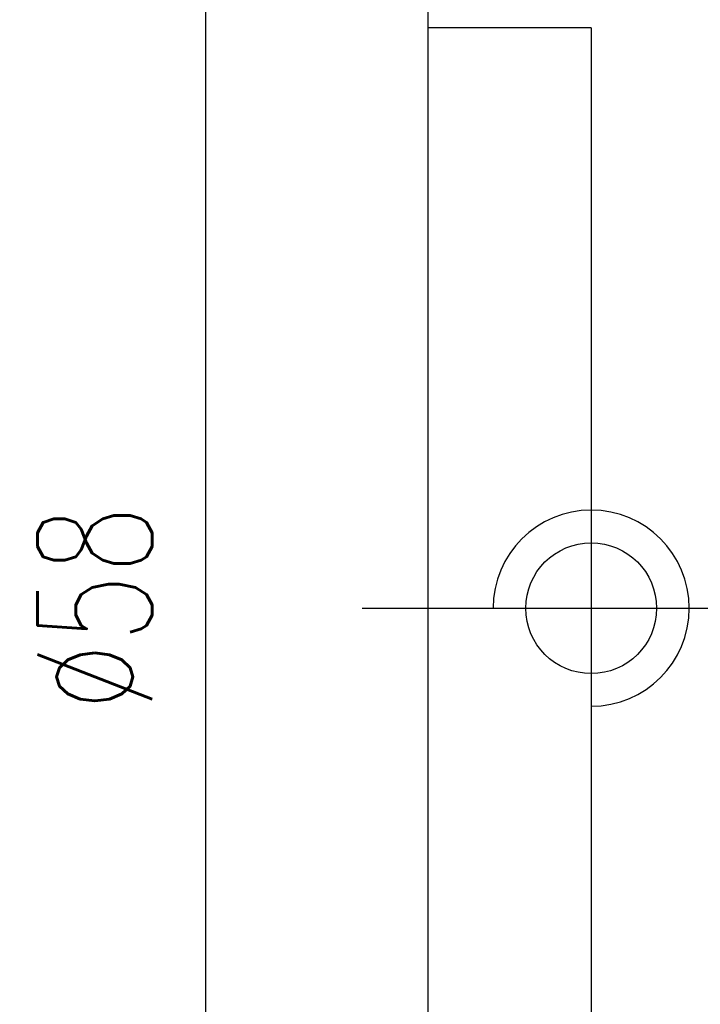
# Model space of a CAD drawing. Header units: inches. Extents: x 18 to 1412, y -76 to 627.
# Tile 3 of 41: x 107 to 127, y 111 to 141. Entities that reach past the tile are written whole.
import ezdxf

# ---------------------------------------------------------------- set-up
doc = ezdxf.new("R2010")
doc.units = ezdxf.units.IN
doc.header["$MEASUREMENT"] = 0
doc.layers.add('DIM', color=4, linetype='Continuous')
doc.styles.add('DIM-7', font='SIMPLEX.shx', dxfattribs={"width": 0.7, "bigfont": 'chineset.shx'})
doc.dimstyles.new('CNS', dxfattribs={"dimtxt": 3.5, "dimasz": 2.5, "dimexe": 1, "dimexo": 1.5, "dimgap": 0.09, "dimtad": 0, "dimdsep": 46, "dimtxsty": 'DIM-7', "dimcen": 0.09, "dimclrd": 1, "dimclre": 1, "dimclrt": 4, "dimadec": 0, "dimazin": 0, "dimtfac": 1, "dimtix": 1, "dimtmove": 2, "dimatfit": 3, "dimfxl": 1, "dimtvp": 0.971429, "dimtolj": 1, "dimarcsym": 0})

# ---------------------------------------------------------------- blocks, each defined once
blk = doc.blocks.new('*D8')
at = {"layer": 'DEFPOINTS', "color": 0, "transparency": 16777216}
for p in [(112.206, 151.904), (119.488, 151.904), (119.488, 93.904)]:
    blk.add_point(p, dxfattribs=at)
at = {"layer": 'DIM', "color": 7, "lineweight": -2, "transparency": 16777216}
for p, q in [((117.988, 151.904), (111.206, 151.904)), ((112.206, 96.404), (112.206, 149.404)), ((117.988, 93.904), (111.206, 93.904))]:
    blk.add_line(p, q, dxfattribs=at)
at = {"layer": 'DIM', "color": 7, "transparency": 16777216}
for points in [[(111.789, 149.404), (112.623, 149.404), (112.206, 151.904)], [(111.789, 96.404), (112.623, 96.404), (112.206, 93.904)]]:
    blk.add_solid(points, dxfattribs=at)
at = {"layer": 'DIM', "color": 7, "transparency": 16777216, "insert": (108.806, 122.904), "char_height": 3.5, "attachment_point": 5, "rotation": 90, "style": 'DIM-7'}
blk.add_mtext('\\A1;%%C58', dxfattribs=at)

msp = doc.modelspace()

# ---------------------------------------------------------------- linework, layer by layer
at = {"layer": 'DIM', "color": 7}
for p, q in [((118.988, 151.404), (118.988, 94.404)), ((123.988, 140.654), (118.988, 140.654)), ((123.988, 140.654), (123.988, 122.904)), ((116.988, 122.904), (177.868, 122.904)), ((123.988, 122.904), (123.988, 105.154))]:
    msp.add_line(p, q, dxfattribs=at)
msp.add_circle((123.988, 122.904), 2, dxfattribs=at)
msp.add_arc((123.988, 122.904), 3, 270, 180, dxfattribs=at)

# ---------------------------------------------------------------- dimensions: what is measured, and where the dimension line sits
dim = msp.add_linear_dim(base=(112.206, 151.904), p1=(119.488, 93.904), p2=(119.488, 151.904), angle=90, text='%%C<>', dimstyle='CNS', override={"dimclrd": 7, "dimclre": 7, "dimclrt": 7}, dxfattribs=at)
dim.commit()
dim.dimension.update_dxf_attribs({"geometry": '*D8', "text_midpoint": (108.806, 122.904)})

doc.saveas('drawing.dxf')
